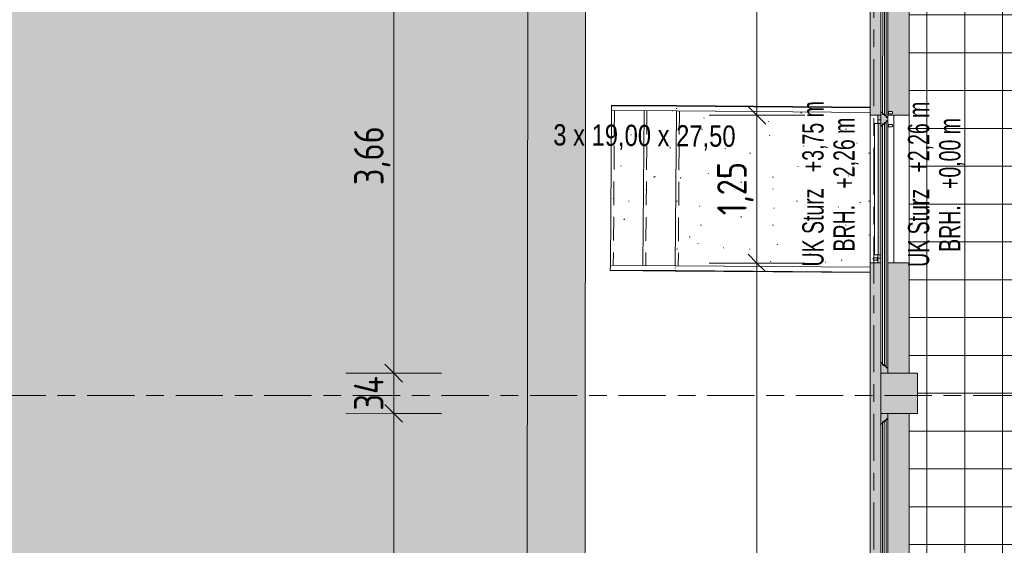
# Model space of a CAD drawing. Header units: metres. Extents: x 2 to 165, y -54 to 869.
# Tile 25 of 106: x 21.13 to 29.47, y -1.29 to 3.16. Entities that reach past the tile are written whole.
import ezdxf

# ---------------------------------------------------------------- set-up
doc = ezdxf.new("R2010")
doc.units = ezdxf.units.M
doc.linetypes.add('_Rasterlinie_', pattern=[0.75, 0.4, -0.1, 0.15, -0.1])
doc.linetypes.add('_Verdeckte Linien_', pattern=[0.3, 0.2, -0.1])
for name, color, linetype, lineweight in [('A_Bem', 7, 'Continuous', 5), ('A_Bem-100', 7, 'Continuous', 5), ('A_Fenster', 45, 'Continuous', 5), ('A_Fenster-Txt', 129, 'Continuous', 5), ('A_Fenster_Glas', 5, 'Continuous', 5), ('A_Geländer', 7, 'Continuous', 5), ('A_Geschossdecken', 7, 'Continuous', 5), ('A_Geschossdecken_Oberflächenschraffur', 7, 'Continuous', 5), ('A_Raster', 128, 'Continuous', 5), ('A_Tragwerksstützen', 7, 'Continuous', 5), ('A_Treppe', 38, 'Continuous', 5), ('A_Wand', 244, 'Continuous', 5), ('A_Wand_Schraff', 1, 'Continuous', 5), ('Treppe - Beschriftungen', 50, 'Continuous', 5)]:
    doc.layers.add(name, color=color, linetype=linetype, lineweight=lineweight)
doc.styles.add('Arial', font='arial.ttf', dxfattribs={"width": 0.8, "height": 0.18})
doc.styles.add('Arial Narrow', font='ARIALN.TTF', dxfattribs={"width": 0.8, "height": 0.18})
doc.styles.add('ISOCPEUR', font='isocpeur.ttf', dxfattribs={"width": 0.8, "height": 0.25})
doc.dimstyles.new('BLB-Standard_2_5_Aussen', dxfattribs={"dimscale": 0.3048, "dimtxt": 0.248995, "dimasz": 0.492126, "dimexe": 1.32874, "dimexo": 0.0625, "dimgap": 0.032808, "dimtad": 1, "dimdec": 1, "dimlfac": 100, "dimrnd": 0.1, "dimdsep": 46, "dimtxsty": 'ISOCPEUR', "dimblk1": 'OBLIQUE', "dimblk2": 'OBLIQUE', "dimsah": 1, "dimcen": 0.09, "dimdle": 0.164042, "dimazin": 0, "dimtfac": 1, "dimtdec": 4, "dimtix": 1, "dimtmove": 0, "dimatfit": 3, "dimfxl": 1.32874, "dimfxlon": 1, "dimtvp": 1, "dimtolj": 1, "dimtzin": 0, "dimarcsym": 2})
doc.dimstyles.new('BLB-Standard_2_5_Aussen_1', dxfattribs={"dimscale": 0.3048, "dimtxt": 0.248995, "dimasz": 0.492126, "dimexe": 1.32874, "dimexo": 0.0625, "dimgap": 0.032808, "dimtad": 1, "dimrnd": 0.001, "dimzin": 0, "dimdsep": 46, "dimtxsty": 'ISOCPEUR', "dimblk1": 'OBLIQUE', "dimblk2": 'OBLIQUE', "dimsah": 1, "dimcen": 0.09, "dimdle": 0.164042, "dimazin": 0, "dimtfac": 1, "dimtdec": 4, "dimtix": 1, "dimtmove": 0, "dimatfit": 3, "dimfxl": 1.32874, "dimfxlon": 1, "dimtvp": 1, "dimtolj": 1, "dimtzin": 0, "dimarcsym": 2})
pattern_1 = [(0, (56.97275, 0), (0, 0.32), []), (90, (56.97275, 0), (-0.32, 2e-17), [])]
pattern_2 = [(0, (56.97275, 0), (0.813, 0.203), [0.007, -0.603, 0.007, -0.603, -3.251]), (0, (56.97275, 0), (0.813, 0.203), [-1.219, 0.007, -1.212, 0.007, -0.603, -1.422]), (0, (56.97275, 0), (0.813, 0.203), [-3.048, 0.007, -0.4, 0.007, -1.009]), (120, (57.27775, 0.102), (-0.5823032, 0.6025787), [0.007, -0.603, 0.007, -0.603, -3.251]), (120, (57.27775, 0.102), (-0.5823032, 0.6025787), [-1.219, 0.007, -1.212, 0.007, -0.603, -1.422]), (120, (57.27775, 0.102), (-0.5823032, 0.6025787), [-3.048, 0.007, -0.4, 0.007, -1.009]), (240, (57.37875, 0.508), (-0.2306968, -0.8055787), [0.007, -0.603, 0.007, -0.603, -3.251]), (240, (57.37875, 0.508), (-0.2306968, -0.8055787), [-1.219, 0.007, -1.212, 0.007, -0.603, -1.422]), (240, (57.37875, 0.508), (-0.2306968, -0.8055787), [-3.048, 0.007, -0.4, 0.007, -1.009])]

# ---------------------------------------------------------------- blocks, each defined once
blk = doc.blocks.new('Typ des oberen Holms - Oberer Geländerholm_Innen_-8099126-AB- E0-  OK FFB')
at = {"layer": 'A_Geländer', "color": 250, "lineweight": 9}
for p, q in [((-30.8404, 1.0423), (-30.2841, 1.0381)), ((-30.2838, 1.0781), (-30.84, 1.0823)), ((-30.2841, 1.0381), (-28.6396, 1.0254)), ((-28.6396, 1.0654), (-30.2838, 1.0781))]:
    blk.add_line(p, q, dxfattribs=at)
at = {"layer": 'A_Geländer', "color": 250, "lineweight": 9, "flags": 128}
blk.add_lwpolyline([(-30.8402, 1.0604), (-30.8402, 1.0623), (-30.8402, 1.0643)], dxfattribs=at)
at = {"layer": 'A_Geländer', "color": 250, "lineweight": 9}
blk.add_open_spline([(-30.2902, 1.0558), (-30.2902, 1.0565), (-30.2902, 1.0581), (-30.2902, 1.0597), (-30.2902, 1.0604)], degree=3, dxfattribs=at)
blk = doc.blocks.new('Typ des oberen Holms - Oberer Geländerholm_Innen_-V44-AB- E0-  OK FFB')
at = {"layer": 'A_Geländer', "color": 250, "lineweight": 9}
for p, q in [((-30.84, 1.0823), (-30.8404, 1.0423)), ((-30.8404, 1.0423), (-30.2904, 1.0381)), ((-30.84, 1.0823), (-30.2901, 1.0781)), ((-30.2904, 1.0381), (-28.6396, 1.0254)), ((-30.2901, 1.0781), (-28.6396, 1.0654))]:
    blk.add_line(p, q, dxfattribs=at)
blk = doc.blocks.new('Typ des oberen Holms - Oberer Geländerholm_Innen_-8099143-AB- E0-  OK FFB')
at = {"layer": 'A_Geländer', "color": 250, "lineweight": 9}
for p, q in [((-30.2734, 2.4278), (-30.8296, 2.4321)), ((-28.6399, 2.4153), (-30.2734, 2.4278)), ((-30.83, 2.3921), (-30.2737, 2.3878)), ((-30.2737, 2.3878), (-28.6402, 2.3753)), ((-28.64, 2.3976), (-28.6401, 2.3929))]:
    blk.add_line(p, q, dxfattribs=at)
at = {"layer": 'A_Geländer', "color": 250, "lineweight": 9, "flags": 128}
blk.add_lwpolyline([(-30.8298, 2.4102), (-30.8298, 2.4121), (-30.8298, 2.4141)], dxfattribs=at)
at = {"layer": 'A_Geländer', "color": 250, "lineweight": 9}
blk.add_open_spline([(-30.2798, 2.4056), (-30.2798, 2.4063), (-30.2798, 2.4079), (-30.2798, 2.4095), (-30.2798, 2.4102)], degree=3, dxfattribs=at)
blk = doc.blocks.new('Typ des oberen Holms - Oberer Geländerholm_Innen_-V45-AB- E0-  OK FFB')
at = {"layer": 'A_Geländer', "color": 250, "lineweight": 9}
for p, q in [((-30.8296, 2.4321), (-30.83, 2.3921)), ((-30.8296, 2.4321), (-30.2797, 2.4279)), ((-30.2797, 2.4279), (-28.6399, 2.4153)), ((-30.83, 2.3921), (-30.28, 2.3879)), ((-30.28, 2.3879), (-28.6402, 2.3753)), ((-28.6399, 2.4153), (-28.6402, 2.3753))]:
    blk.add_line(p, q, dxfattribs=at)
blk = doc.blocks.new('FE 2 tlg - DrehKipp mit Pfosten - 3660 x 1490-8070071-AB- E0-  OK FFB')
at = {"layer": 'A_Fenster', "lineweight": 9}
h = blk.add_hatch(color=253, dxfattribs=at)
h.paths.add_polyline_path([(-1.83, 0.0725), (-1.785, 0.0725), (-1.785, 0.0875), (-1.77, 0.0875), (-1.77, 0.1025), (-1.76, 0.1025), (-1.76, 0.1175), (-1.745, 0.1175), (-1.745, 0.1325), (-1.83, 0.1325)], flags=0)
h.paths.add_polyline_path([(0.265, 0.1175), (0.28, 0.1175), (0.28, 0.1025), (0.29, 0.1025), (0.29, 0.0875), (0.305, 0.0875), (0.305, 0.0725), (0.335, 0.0725), (0.335, 0.0875), (0.35, 0.0875), (0.35, 0.1025), (0.36, 0.1025), (0.36, 0.1175), (0.375, 0.1175), (0.375, 0.1325), (0.265, 0.1325), (0.265, 0.1181)], flags=0)
h.paths.add_polyline_path([(1.745, 0.1175), (1.76, 0.1175), (1.76, 0.1025), (1.77, 0.1025), (1.77, 0.0875), (1.785, 0.0875), (1.785, 0.0725), (1.83, 0.0725), (1.83, 0.1325), (1.745, 0.1325), (1.745, 0.1179)], flags=0)
at = {"layer": 'A_Fenster', "color": 250, "lineweight": 9}
for p, q in [((-1.745, 0.1325), (-1.83, 0.1325)), ((-1.83, 0.1325), (-1.83, 0.0725)), ((-1.785, 0.0725), (-1.785, 0.0875)), ((-1.785, 0.0875), (-1.78, 0.0875)), ((-1.78, 0.0875), (0.3, 0.0875)), ((-1.78, 0.0725), (-1.78, 0.0875)), ((-1.77, 0.0875), (-1.77, 0.1025)), ((-1.77, 0.1025), (-1.765, 0.1025)), ((-1.765, 0.1025), (0.285, 0.1025)), ((-1.765, 0.0875), (-1.765, 0.1025)), ((-1.76, 0.1025), (-1.76, 0.1175)), ((-1.76, 0.1175), (-1.755, 0.1175)), ((-1.755, 0.1175), (0.275, 0.1175)), ((-1.755, 0.1025), (-1.755, 0.1175)), ((-1.745, 0.1175), (-1.745, 0.1325)), ((-1.745, 0.1325), (-1.74, 0.1325)), ((-1.74, 0.1325), (0.26, 0.1325)), ((-1.74, 0.1175), (-1.74, 0.1325)), ((0.26, 0.1325), (0.26, 0.1175)), ((0.26, 0.1325), (0.265, 0.1325)), ((0.375, 0.1325), (0.265, 0.1325)), ((0.265, 0.1325), (0.265, 0.1175)), ((0.275, 0.1175), (0.275, 0.1025)), ((0.275, 0.1175), (0.28, 0.1175)), ((0.28, 0.1175), (0.28, 0.1025)), ((0.285, 0.1025), (0.285, 0.0875)), ((0.285, 0.1025), (0.29, 0.1025)), ((0.29, 0.1025), (0.29, 0.0875)), ((0.3, 0.0875), (0.3, 0.0725)), ((0.3, 0.0875), (0.305, 0.0875)), ((0.305, 0.0875), (0.305, 0.0725)), ((0.335, 0.0725), (0.335, 0.0875)), ((0.335, 0.0875), (0.34, 0.0875)), ((0.34, 0.0875), (1.78, 0.0875)), ((0.34, 0.0725), (0.34, 0.0875)), ((0.35, 0.0875), (0.35, 0.1025)), ((0.35, 0.1025), (0.355, 0.1025)), ((0.355, 0.1025), (1.765, 0.1025)), ((0.355, 0.0875), (0.355, 0.1025)), ((0.36, 0.1025), (0.36, 0.1175)), ((0.36, 0.1175), (0.365, 0.1175)), ((0.365, 0.1175), (1.755, 0.1175)), ((0.365, 0.1025), (0.365, 0.1175)), ((0.375, 0.1175), (0.375, 0.1325)), ((0.375, 0.1325), (0.38, 0.1325)), ((0.38, 0.1325), (1.74, 0.1325)), ((0.38, 0.1175), (0.38, 0.1325)), ((1.74, 0.1325), (1.74, 0.1175)), ((1.74, 0.1325), (1.745, 0.1325)), ((1.83, 0.1325), (1.745, 0.1325)), ((1.745, 0.1325), (1.745, 0.1175)), ((1.755, 0.1175), (1.755, 0.1025)), ((1.755, 0.1175), (1.76, 0.1175)), ((1.76, 0.1175), (1.76, 0.1025)), ((1.765, 0.1025), (1.765, 0.0875)), ((1.765, 0.1025), (1.77, 0.1025)), ((1.77, 0.1025), (1.77, 0.0875)), ((1.78, 0.0875), (1.78, 0.0725)), ((1.78, 0.0875), (1.785, 0.0875)), ((1.785, 0.0875), (1.785, 0.0725)), ((1.83, 0.0725), (1.83, 0.1325)), ((-1.83, 0.0725), (-1.785, 0.0725)), ((-1.78, 0.0725), (-1.785, 0.0725)), ((0.3, 0.0725), (-1.78, 0.0725)), ((0.2525, 0.0725), (0.2525, 0.0665)), ((0.2525, 0.0665), (0.2529, 0.0665)), ((0.2775, 0.0665), (0.2525, 0.0665)), ((0.255, 0.0665), (0.255, 0.0425)), ((0.275, 0.0425), (0.275, 0.0665)), ((0.2771, 0.0665), (0.2775, 0.0665)), ((0.2775, 0.0665), (0.2775, 0.0725)), ((0.305, 0.0725), (0.3, 0.0725)), ((0.305, 0.0725), (0.335, 0.0725)), ((0.34, 0.0725), (0.335, 0.0725)), ((1.78, 0.0725), (0.34, 0.0725)), ((0.3625, 0.0725), (0.3625, 0.0665)), ((0.3875, 0.0665), (0.3625, 0.0665)), ((0.3625, 0.0665), (0.3629, 0.0665)), ((0.365, 0.0665), (0.365, 0.0425)), ((0.385, 0.0425), (0.385, 0.0665)), ((0.3871, 0.0665), (0.3875, 0.0665)), ((0.3875, 0.0665), (0.3875, 0.0725)), ((1.785, 0.0725), (1.78, 0.0725)), ((1.785, 0.0725), (1.83, 0.0725))]:
    blk.add_line(p, q, dxfattribs=at)
for points in [[(0.255, 0.0425), (0.255, 0.0416), (0.2552, 0.0403), (0.2557, 0.0387), (0.2562, 0.0377), (0.2567, 0.0369), (0.2572, 0.0362), (0.2578, 0.0356), (0.2584, 0.035), (0.2591, 0.0344), (0.26, 0.0338), (0.2612, 0.0332), (0.2628, 0.0327), (0.265, 0.0324), (0.2672, 0.0327), (0.2688, 0.0332), (0.27, 0.0338), (0.2709, 0.0344), (0.2716, 0.035), (0.2722, 0.0356), (0.273, 0.0364), (0.2736, 0.0373), (0.274, 0.0381), (0.2743, 0.0389), (0.2748, 0.0403), (0.275, 0.0416), (0.275, 0.0425)], [(0.365, 0.0425), (0.365, 0.0416), (0.3652, 0.0403), (0.3657, 0.0387), (0.3662, 0.0377), (0.3667, 0.0369), (0.3672, 0.0362), (0.3678, 0.0356), (0.3684, 0.035), (0.3691, 0.0344), (0.37, 0.0338), (0.3712, 0.0332), (0.3728, 0.0327), (0.375, 0.0324), (0.3772, 0.0327), (0.3788, 0.0332), (0.38, 0.0338), (0.3809, 0.0344), (0.3816, 0.035), (0.3822, 0.0356), (0.383, 0.0364), (0.3836, 0.0373), (0.384, 0.0381), (0.3843, 0.0389), (0.3848, 0.0403), (0.385, 0.0416), (0.385, 0.0425)]]:
    blk.add_open_spline(points, degree=3, knots=[0, 0, 0, 0, 0.083333, 0.125, 0.166667, 0.1875, 0.208333, 0.25, 0.270833, 0.291667, 0.333333, 0.375, 0.416667, 0.5, 0.583333, 0.625, 0.666667, 0.708333, 0.729167, 0.75, 0.791667, 0.833333, 0.854167, 0.875, 0.916667, 1, 1, 1, 1], dxfattribs=at)
blk = doc.blocks.new('FE TÜR 1 tlg - Dreh_mit Steg - 1250 x 2260-8070108-AB- E0-  OK FFB')
at = {"layer": 'A_Fenster', "lineweight": 9}
h = blk.add_hatch(color=253, dxfattribs=at)
h.paths.add_polyline_path([(0.585, -0.1), (0.585, -0.0755), (0.555, -0.0758), (0.555, -0.1), (0.585, -0.1)], flags=0)
h.paths.add_polyline_path([(-0.555, -0.1), (-0.555, -0.075), (-0.585, -0.075), (-0.585, -0.1)], flags=0)
at = {"layer": 'A_Fenster_Glas', "lineweight": 9}
h = blk.add_hatch(color=253, dxfattribs=at)
h.paths.add_polyline_path([(0.625, -0.1), (0.6249, -0.0755), (0.585, -0.0758), (0.585, -0.1), (0.6249, -0.1)], flags=0)
h.paths.add_polyline_path([(-0.585, -0.1), (-0.585, -0.0749), (-0.625, -0.0749), (-0.625, -0.1)], flags=0)
blk.add_hatch(color=253, dxfattribs=at).paths.add_polyline_path([(0.555, -0.099), (0.555, -0.0755), (-0.555, -0.0755), (-0.555, -0.099), (0.2671, -0.099)], flags=0)
at = {"layer": 'A_Fenster', "color": 250, "lineweight": 9}
for p, q in [((-0.585, -0.1), (-0.585, -0.0749)), ((-0.555, -0.075), (-0.555, -0.1)), ((0.555, -0.1), (0.555, -0.0755)), ((0.585, -0.0755), (0.585, -0.1)), ((-0.625, -0.1), (-0.585, -0.1)), ((-0.555, -0.1), (-0.585, -0.1)), ((-0.555, -0.1), (-0.555, -0.13)), ((-0.555, -0.13), (0.555, -0.13)), ((0.585, -0.1), (0.555, -0.1)), ((0.555, -0.13), (0.555, -0.1)), ((0.5775, -0.1), (0.5775, -0.106)), ((0.5775, -0.106), (0.5779, -0.106)), ((0.6025, -0.106), (0.5775, -0.106)), ((0.58, -0.106), (0.58, -0.13)), ((0.585, -0.1), (0.625, -0.1)), ((0.6, -0.13), (0.6, -0.106)), ((0.6021, -0.106), (0.6025, -0.106)), ((0.6025, -0.106), (0.6025, -0.1))]:
    blk.add_line(p, q, dxfattribs=at)
blk.add_open_spline([(0.58, -0.13), (0.58, -0.1309), (0.5802, -0.1322), (0.5807, -0.1338), (0.5812, -0.1348), (0.5817, -0.1356), (0.5822, -0.1363), (0.5828, -0.1369), (0.5834, -0.1375), (0.5841, -0.1381), (0.585, -0.1387), (0.5862, -0.1393), (0.5878, -0.1398), (0.59, -0.1401), (0.5922, -0.1398), (0.5938, -0.1393), (0.595, -0.1387), (0.5959, -0.1381), (0.5966, -0.1375), (0.5972, -0.1369), (0.598, -0.1361), (0.5986, -0.1352), (0.599, -0.1344), (0.5993, -0.1336), (0.5998, -0.1322), (0.6, -0.1309), (0.6, -0.13)], degree=3, knots=[0, 0, 0, 0, 0.083333, 0.125, 0.166667, 0.1875, 0.208333, 0.25, 0.270833, 0.291667, 0.333333, 0.375, 0.416667, 0.5, 0.583333, 0.625, 0.666667, 0.708333, 0.729167, 0.75, 0.791667, 0.833333, 0.854167, 0.875, 0.916667, 1, 1, 1, 1], dxfattribs=at)
at = {"layer": 'A_Fenster_Glas', "color": 250, "lineweight": 9}
for p, q in [((-0.555, -0.099), (-0.555, -0.075)), ((0.555, -0.0755), (0.555, -0.099)), ((0.555, -0.099), (-0.555, -0.099))]:
    blk.add_line(p, q, dxfattribs=at)
blk = doc.blocks.new('DIMBLOCK80-AB- E0-  OK FFB')
at = {"layer": 'A_Bem-100', "lineweight": 9}
for p, q in [((24.2991, -0.17), (24.2241, -0.095)), ((24.2991, -0.17), (24.3741, -0.245)), ((24.2981, -3.83), (24.2231, -3.755)), ((24.2981, -3.83), (24.3731, -3.905))]:
    blk.add_line(p, q, dxfattribs=at)
at = {"layer": 'A_Bem-100'}
for p, q in [((24.7041, -0.1701), (23.8941, -0.1699)), ((24.2981, -3.83), (24.2991, -0.17)), ((24.2991, -0.17), (24.7041, -0.1701)), ((24.7031, -3.8301), (23.8931, -3.8299)), ((24.2981, -3.83), (24.7031, -3.8301))]:
    blk.add_line(p, q, dxfattribs=at)
at = {"layer": 'A_Bem-100', "color": 0, "insert": (23.962, -2.2402), "char_height": 0.25, "width": 0.576635, "attachment_point": 1, "rotation": 90, "line_spacing_factor": 1.149209, "style": 'ISOCPEUR'}
blk.add_mtext('3,66', dxfattribs=at)
blk = doc.blocks.new('_Oblique')
at = {"color": 0, "linetype": 'ByBlock', "lineweight": -2}
blk.add_line((-0.5, -0.5), (0.5, 0.5), dxfattribs=at)
blk = doc.blocks.new('DIMBLOCK81-AB- E0-  OK FFB')
at = {"layer": 'A_Bem-100'}
for p, q in [((24.7042, 0.1699), (23.8942, 0.1701)), ((24.2991, -0.17), (24.2992, 0.17)), ((24.2992, 0.17), (24.7042, 0.1699)), ((24.7041, -0.1701), (23.8941, -0.1699)), ((24.2991, -0.17), (24.7041, -0.1701))]:
    blk.add_line(p, q, dxfattribs=at)
at = {"layer": 'A_Bem-100', "lineweight": 9}
for p, q in [((24.2992, 0.17), (24.2242, 0.245)), ((24.2992, 0.17), (24.3742, 0.095)), ((24.2991, -0.17), (24.2241, -0.095)), ((24.2991, -0.17), (24.3741, -0.245))]:
    blk.add_line(p, q, dxfattribs=at)
at = {"layer": 'A_Bem-100', "color": 0, "insert": (23.9625, -0.1469), "char_height": 0.25, "width": 0.352554, "attachment_point": 1, "rotation": 90, "line_spacing_factor": 1.149209, "style": 'ISOCPEUR'}
blk.add_mtext('34', dxfattribs=at)
blk = doc.blocks.new('DIMBLOCK82-AB- E0-  OK FFB')
at = {"layer": 'A_Bem-100', "lineweight": 9}
for p, q in [((24.3002, 3.83), (24.2252, 3.905)), ((24.3002, 3.83), (24.3752, 3.755)), ((24.2992, 0.17), (24.2242, 0.245)), ((24.2992, 0.17), (24.3742, 0.095))]:
    blk.add_line(p, q, dxfattribs=at)
at = {"layer": 'A_Bem-100'}
for p, q in [((24.7052, 3.8299), (23.8952, 3.8301)), ((24.2992, 0.17), (24.3002, 3.83)), ((24.3002, 3.83), (24.7052, 3.8299)), ((24.7042, 0.1699), (23.8942, 0.1701)), ((24.2992, 0.17), (24.7042, 0.1699))]:
    blk.add_line(p, q, dxfattribs=at)
at = {"layer": 'A_Bem-100', "color": 0, "insert": (23.9631, 1.7598), "char_height": 0.25, "width": 0.576635, "attachment_point": 1, "rotation": 90, "line_spacing_factor": 1.149209, "style": 'ISOCPEUR'}
blk.add_mtext('3,66', dxfattribs=at)
blk = doc.blocks.new('DIMBLOCK91-AB- E0-  OK FFB')
at = {"layer": 'A_Bem-100', "lineweight": 9}
for p, q in [((27.3725, 6.5268), (27.2975, 6.6018)), ((27.3725, 6.5268), (27.4475, 6.4518)), ((27.3734, 2.3516), (27.2984, 2.4265)), ((27.3734, 2.3516), (27.4484, 2.2766))]:
    blk.add_line(p, q, dxfattribs=at)
at = {"layer": 'A_Bem-100'}
for p, q in [((26.9675, 6.5267), (27.7775, 6.5269)), ((27.3725, 6.5268), (26.9675, 6.5267)), ((27.3725, 6.5268), (27.3734, 2.3516)), ((27.7784, 2.3516), (26.9684, 2.3515)), ((27.3734, 2.3516), (27.7784, 2.3516))]:
    blk.add_line(p, q, dxfattribs=at)
at = {"layer": 'A_Bem-100', "color": 0, "insert": (27.0363, 4.164), "char_height": 0.25, "width": 0.660292, "attachment_point": 1, "rotation": 90, "line_spacing_factor": 1.149209, "style": 'ISOCPEUR'}
blk.add_mtext('4,17\\A2\\H0.5x;\\S5^  ;\\H2x;', dxfattribs=at)
blk = doc.blocks.new('DIMBLOCK92-AB- E0-  OK FFB')
at = {"layer": 'A_Bem-100', "lineweight": 9}
for p, q in [((27.3734, 2.3516), (27.2984, 2.4265)), ((27.3734, 2.3516), (27.4484, 2.2766)), ((27.3737, 1.1016), (27.2986, 1.1765)), ((27.3737, 1.1016), (27.4487, 1.0266))]:
    blk.add_line(p, q, dxfattribs=at)
at = {"layer": 'A_Bem-100'}
for p, q in [((27.7784, 2.3516), (26.9684, 2.3515)), ((27.3734, 2.3516), (27.3737, 1.1016)), ((27.3734, 2.3516), (27.7784, 2.3516)), ((27.7787, 1.1016), (26.9687, 1.1015)), ((27.3737, 1.1016), (27.7787, 1.1016))]:
    blk.add_line(p, q, dxfattribs=at)
at = {"layer": 'A_Bem-100', "color": 0, "insert": (27.0369, 1.5062), "char_height": 0.25, "width": 0.528831, "attachment_point": 1, "rotation": 90, "line_spacing_factor": 1.149209, "style": 'ISOCPEUR'}
blk.add_mtext('1,25', dxfattribs=at)
blk = doc.blocks.new('DIMBLOCK93-AB- E0-  OK FFB')
at = {"layer": 'A_Bem-100', "lineweight": 9}
for p, q in [((27.3737, 1.1016), (27.2986, 1.1765)), ((27.3737, 1.1016), (27.4487, 1.0266)), ((27.3774, -16.1893), (27.3024, -16.1143)), ((27.3774, -16.1893), (27.4524, -16.2642))]:
    blk.add_line(p, q, dxfattribs=at)
at = {"layer": 'A_Bem-100'}
for p, q in [((27.7787, 1.1016), (26.9687, 1.1015)), ((27.3737, 1.1016), (27.3774, -16.1893)), ((27.3737, 1.1016), (27.7787, 1.1016)), ((26.9724, -16.1894), (27.7824, -16.1892)), ((27.3774, -16.1893), (26.9724, -16.1894))]:
    blk.add_line(p, q, dxfattribs=at)
at = {"layer": 'A_Bem-100', "color": 0, "insert": (27.0389, -7.865), "char_height": 0.25, "width": 0.770839, "attachment_point": 1, "rotation": 90, "line_spacing_factor": 1.149209, "style": 'ISOCPEUR'}
blk.add_mtext('17,29\\A2\\H0.5x;\\S1^  ;\\H2x;', dxfattribs=at)

msp = doc.modelspace()

# ---------------------------------------------------------------- hatches: boundary and pattern name
at = {"layer": 'A_Geschossdecken_Oberflächenschraffur'}
for points in [[(20.5098, 2.2665), (25.4355, 6.6171), (25.9621, 16.1209), (17.9546, 6.7764), (18.1745, 6.6023), (18.3869, 6.4189), (18.5909, 6.2267), (18.7867, 6.0259), (18.9737, 5.8168), (19.1515, 5.5999), (19.3208, 5.3744), (19.4786, 5.1443), (19.6272, 4.9065), (19.7655, 4.6624), (19.8931, 4.4127), (20.01, 4.1577), (20.1158, 3.898), (20.2105, 3.6339), (20.2937, 3.3661), (20.3653, 3.0949), (20.4253, 2.8209), (20.4758, 2.5273)], [(25.4141, -21.5195), (25.4355, 6.6171), (20.5098, 2.2665), (25.1729, -20.3496)], [(25.4141, -21.5195), (25.9081, -16.1896), (25.4355, 6.6171), (25.4151, -20.2495)], [(25.9081, -16.1896), (25.9238, 6.5265), (25.4355, 6.6171), (25.8743, -14.5553)], [(25.4141, -21.5195), (20.5098, 2.2665), (25.1729, -21.5195)], [(20.7113, -21.5683), (25.1729, -21.5195), (20.5098, 2.2665), (20.7002, -20.2495)]]:
    msp.add_hatch(color=10, dxfattribs=at).paths.add_polyline_path(points, flags=0)
h = msp.add_hatch(dxfattribs=at)
h.set_pattern_fill('FP_38', color=9, style=0, pattern_type=2)
h.set_pattern_definition(pattern_1)
h.paths.add_polyline_path([(28.6695, -28.0387), (32.0269, -27.8532), (32.0283, -27.8804), (37.7956, -27.532), (37.5822, -23.3636), (30.8594, -23.3855), (30.8754, -6.7647), (30.3754, -6.78), (30.3754, -4.3401), (30.3654, -4.3395), (30.3654, -4.3301), (30.3154, -4.3298), (30.3158, -4.2001), (30.3354, -4.2001), (30.3354, -4.3101), (30.3654, -4.3101), (30.3654, -4.3001), (30.3754, -4.3001), (30.3754, -3.1804), (30.3672, -3.1804), (30.3673, -1.8402), (30.3687, -1.8402), (30.3687, -1.8362), (30.3669, -1.8362), (30.3658, -1.7902), (30.3568, -1.7895), (30.3568, -1.7802), (30.3068, -1.78), (30.3072, -1.6503), (30.3267, -1.6503), (30.3268, -1.7603), (30.3568, -1.7602), (30.3568, -1.7502), (30.3668, -1.7502), (30.3658, -0.9842), (30.3687, -0.9842), (30.3676, -0.9802), (30.3658, -0.9802), (30.3635, 0.9498), (30.3687, 0.9498), (30.3682, 0.9538), (30.3634, 0.9538), (30.3624, 0.9998), (30.3534, 1.0005), (30.3533, 1.0098), (30.3033, 1.01), (30.3037, 1.1397), (30.3232, 1.1397), (30.3233, 1.0297), (30.3533, 1.0298), (30.3533, 1.0398), (30.3633, 1.0398), (30.3624, 1.8058), (30.3687, 1.8058), (30.3686, 1.8098), (30.3623, 1.8098), (30.3621, 2.5273), (30.3621, 3.1597), (30.3662, 3.4257), (30.3687, 3.4257), (30.3687, 3.4296), (30.3662, 3.4297), (30.3662, 3.4757), (30.3569, 3.4765), (30.357, 3.4858), (30.3071, 3.4869), (30.31, 3.6166), (30.329, 3.6152), (30.3277, 3.5063), (30.3574, 3.5063), (30.3575, 3.5158), (30.3675, 3.5158), (30.3833, 4.5497), (28.6624, 4.5752), (28.6626, 4.1688), (28.7269, 4.1688), (28.7269, 3.8288), (28.6626, 3.8288), (28.6635, 0.1689), (28.7319, 0.1689), (28.7319, -0.1711), (28.6635, -0.1711), (28.6643, -3.8311), (28.7294, -3.8311), (28.7294, -4.1711), (28.6643, -4.1711), (28.666, -7.8386), (28.7294, -7.8386), (28.7294, -8.1786), (28.6652, -8.1786), (28.6661, -11.8286), (28.729, -11.8286), (28.729, -12.1686), (28.6661, -12.1686), (28.6677, -15.8286), (28.7269, -15.8286), (28.7269, -16.1686), (28.6669, -16.1686), (28.6685, -19.8286), (28.7294, -19.8286), (28.7294, -20.1686), (28.6678, -20.1686), (28.6685, -23.2286), (28.7394, -23.2286), (28.7394, -23.5686), (28.6686, -23.5686), (28.6692, -26.4762)], flags=0)
h.paths.add_polyline_path([(28.6692, -26.4762), (28.6696, -25.7362), (29.7291, -25.7359), (29.7292, -26.4759), (28.6696, -26.4762)], flags=0)
h.paths.add_polyline_path([(30.3568, -1.7844), (30.3568, -1.7844), (30.3568, -1.7844)], flags=0)
h.paths.add_polyline_path([(30.3533, 1.0056), (30.3533, 1.0056), (30.3533, 1.0056)], flags=0)
h = msp.add_hatch(dxfattribs=at)
h.set_pattern_fill('FP_38', color=9, style=0, pattern_type=2)
h.set_pattern_definition(pattern_1)
h.paths.add_polyline_path([(28.6695, -28.0387), (32.0269, -27.8532), (32.0283, -27.8804), (37.7956, -27.532), (37.5822, -23.3636), (30.8594, -23.3855), (30.8754, -6.7647), (30.3754, -6.78), (30.3754, -4.3401), (30.3654, -4.3395), (30.3654, -4.3301), (30.3154, -4.3298), (30.3158, -4.2001), (30.3354, -4.2001), (30.3354, -4.3101), (30.3654, -4.3101), (30.3654, -4.3001), (30.3754, -4.3001), (30.3754, -3.1804), (30.3672, -3.1804), (30.3673, -1.8402), (30.3687, -1.8402), (30.3687, -1.8362), (30.3669, -1.8362), (30.3658, -1.7902), (30.3568, -1.7895), (30.3568, -1.7802), (30.3068, -1.78), (30.3072, -1.6503), (30.3267, -1.6503), (30.3268, -1.7603), (30.3568, -1.7602), (30.3568, -1.7502), (30.3668, -1.7502), (30.3658, -0.9842), (30.3687, -0.9842), (30.3676, -0.9802), (30.3658, -0.9802), (30.3635, 0.9498), (30.3687, 0.9498), (30.3682, 0.9538), (30.3634, 0.9538), (30.3624, 0.9998), (30.3534, 1.0005), (30.3533, 1.0098), (30.3033, 1.01), (30.3037, 1.1397), (30.3232, 1.1397), (30.3233, 1.0297), (30.3533, 1.0298), (30.3533, 1.0398), (30.3633, 1.0398), (30.3624, 1.8058), (30.3687, 1.8058), (30.3686, 1.8098), (30.3623, 1.8098), (30.3621, 2.5273), (30.3621, 3.1597), (30.3662, 3.4257), (30.3687, 3.4257), (30.3687, 3.4296), (30.3662, 3.4297), (30.3662, 3.4757), (30.3569, 3.4765), (30.357, 3.4858), (30.3071, 3.4869), (30.31, 3.6166), (30.329, 3.6152), (30.3277, 3.5063), (30.3574, 3.5063), (30.3575, 3.5158), (30.3675, 3.5158), (30.3833, 4.5497), (28.6624, 4.5752), (28.6626, 4.1688), (28.7269, 4.1688), (28.7269, 3.8288), (28.6626, 3.8288), (28.6635, 0.1689), (28.7319, 0.1689), (28.7319, -0.1711), (28.6635, -0.1711), (28.6643, -3.8311), (28.7294, -3.8311), (28.7294, -4.1711), (28.6643, -4.1711), (28.666, -7.8386), (28.7294, -7.8386), (28.7294, -8.1786), (28.6652, -8.1786), (28.6661, -11.8286), (28.729, -11.8286), (28.729, -12.1686), (28.6661, -12.1686), (28.6677, -15.8286), (28.7269, -15.8286), (28.7269, -16.1686), (28.6669, -16.1686), (28.6685, -19.8286), (28.7294, -19.8286), (28.7294, -20.1686), (28.6678, -20.1686), (28.6685, -23.2286), (28.7394, -23.2286), (28.7394, -23.5686), (28.6686, -23.5686), (28.6692, -26.4762)], flags=0)
h.paths.add_polyline_path([(28.6692, -26.4762), (28.6696, -25.7362), (29.7291, -25.7359), (29.7292, -26.4759), (28.6696, -26.4762)], flags=0)
h.paths.add_polyline_path([(30.3568, -1.7844), (30.3568, -1.7844), (30.3568, -1.7844)], flags=0)
h.paths.add_polyline_path([(30.3533, 1.0056), (30.3533, 1.0056), (30.3533, 1.0056)], flags=0)
at = {"layer": 'A_Tragwerksstützen'}
msp.add_hatch(color=8, dxfattribs=at).paths.add_polyline_path([(28.4242, -0.1711), (28.7319, -0.1711), (28.7319, 0.1689), (28.4219, 0.1689), (28.4223, -0.1711)], flags=0)
at = {"layer": 'A_Treppe'}
h = msp.add_hatch(dxfattribs=at)
h.set_pattern_fill('FP_348', style=0, pattern_type=2)
h.set_pattern_definition(pattern_2)
h.paths.add_polyline_path([(26.4073, 1.0348), (26.4073, 1.0402), (26.1324, 1.0423), (26.1324, 1.0369)], flags=0)
h.paths.add_polyline_path([(26.4077, 1.0802), (26.4178, 2.39), (26.1428, 2.3921), (26.1327, 1.0823), (26.4073, 1.0802)], flags=0)
h.paths.add_polyline_path([(26.4181, 2.43), (26.4181, 2.4354), (26.1431, 2.4375), (26.1431, 2.4321), (26.4073, 2.4301)], flags=0)
h = msp.add_hatch(dxfattribs=at)
h.set_pattern_fill('FP_346', style=0, pattern_type=2)
h.set_pattern_definition(pattern_2)
h.paths.add_polyline_path([(26.6823, 1.0327), (26.6823, 1.0381), (26.4074, 1.0402), (26.4073, 1.0348), (26.6427, 1.033)], flags=0)
h.paths.add_polyline_path([(26.6827, 1.0781), (26.6928, 2.3879), (26.4178, 2.39), (26.4077, 1.0802), (26.6824, 1.0781)], flags=0)
h.paths.add_polyline_path([(26.6931, 2.4279), (26.6931, 2.4333), (26.4181, 2.4354), (26.4181, 2.43), (26.6928, 2.4279)], flags=0)
h = msp.add_hatch(dxfattribs=at)
h.set_pattern_fill('FP_348', style=0, pattern_type=2)
h.set_pattern_definition(pattern_2)
h.paths.add_polyline_path([(28.3332, 1.02), (28.3332, 1.0254), (26.6824, 1.0381), (26.6833, 1.0327), (28.3332, 1.02)], flags=0)
h.paths.add_polyline_path([(28.3332, 1.0654), (28.3327, 2.4207), (26.6931, 2.4321), (26.6931, 2.4279), (28.3328, 2.4146), (28.3316, 2.3753), (26.6928, 2.3878), (26.6827, 1.0781), (28.3332, 1.0654)], flags=0)
at = {"layer": 'A_Wand_Schraff', "lineweight": 9}
h = msp.add_hatch(color=253, dxfattribs=at)
h.paths.add_polyline_path([(28.42, -8.1786), (28.48, -8.1786), (28.48, -9.6116), (28.4856, -9.6116), (28.4856, -9.6136), (28.5122, -9.614), (28.5167, -9.6166), (28.5193, -9.6211), (28.5193, -9.6263), (28.5167, -9.6307), (28.5122, -9.6333), (28.5096, -9.6337), (28.4856, -9.6345), (28.4856, -9.7236), (28.5122, -9.724), (28.5167, -9.7266), (28.5193, -9.7311), (28.5193, -9.7362), (28.5167, -9.7407), (28.5122, -9.7433), (28.5096, -9.7437), (28.4856, -9.7445), (28.4856, -9.7457), (28.4796, -9.7457), (28.4796, -11.8286), (28.666, -11.8286), (28.6652, -8.1786), (28.4346, -8.1786)], flags=0)
h.paths.add_polyline_path([(28.4867, -5.6482), (28.4867, -5.6482), (28.4867, -5.6581)], flags=0)
h.paths.add_polyline_path([(28.3386, -23.5687), (28.4294, -23.5686), (28.4303, -23.2286), (28.6685, -23.2284), (28.6678, -20.1686), (28.4794, -20.1686), (28.4849, -21.6313), (28.4907, -21.6313), (28.4908, -21.6334), (28.5176, -21.6337), (28.5219, -21.6363), (28.5245, -21.6408), (28.5244, -21.646), (28.5217, -21.6504), (28.5167, -21.653), (28.5148, -21.6533), (28.4908, -21.6542), (28.4908, -21.6554), (28.4848, -21.6555), (28.4852, -21.7413), (28.4912, -21.7413), (28.4912, -21.7434), (28.518, -21.7437), (28.5223, -21.7463), (28.5249, -21.7508), (28.5248, -21.756), (28.5221, -21.7604), (28.5171, -21.763), (28.5152, -21.7633), (28.4912, -21.7642), (28.4902, -21.7654), (28.4852, -21.7655), (28.4902, -23.2284), (28.4306, -23.2286), (28.4194, -20.1684), (28.4187, -18.826), (28.417, -16.1689), (28.4769, -16.1689), (28.4759, -15.8286), (28.4169, -15.8283), (28.4196, -9.5729), (28.4212, -4.1711), (28.4812, -4.1711), (28.4811, -5.6241), (28.4867, -5.6241), (28.4868, -5.6261), (28.5133, -5.6265), (28.5178, -5.6291), (28.5204, -5.6336), (28.5204, -5.6387), (28.5178, -5.6432), (28.5133, -5.6458), (28.5107, -5.6462), (28.4867, -5.647), (28.4867, -5.6482), (28.4807, -5.6482), (28.4811, -5.7341), (28.4867, -5.7341), (28.4867, -5.7361), (28.5133, -5.7365), (28.5178, -5.7391), (28.5204, -5.7436), (28.5204, -5.7487), (28.5178, -5.7532), (28.5133, -5.7558), (28.5107, -5.7562), (28.4867, -5.757), (28.4867, -5.7582), (28.4807, -5.7582), (28.4807, -7.8386), (28.6651, -7.8386), (28.6643, -4.1711), (28.4194, -4.1711), (28.4194, -3.8311), (28.4213, -3.8311), (28.4224, 1.1018), (28.3332, 1.1018), (28.3385, -23.0966)], flags=0)
h.paths.add_polyline_path([(28.4839, -17.7218), (28.4839, -17.7218), (28.4839, -17.636)], flags=0)
h.paths.add_polyline_path([(28.4839, -17.636), (28.4779, -17.636), (28.4779, -17.7218), (28.4839, -17.7218), (28.4839, -17.636)], flags=0)
h.paths.add_polyline_path([(28.4839, -17.7218), (28.4839, -17.7218), (28.4839, -17.7231)], flags=0)
h.paths.add_polyline_path([(28.4794, -19.8286), (28.6677, -19.8286), (28.6661, -12.1686), (28.479, -12.1686), (28.479, -13.6116), (28.4842, -13.6116), (28.4842, -13.6137), (28.5108, -13.614), (28.5153, -13.6166), (28.5178, -13.6211), (28.5178, -13.6264), (28.5152, -13.6308), (28.5107, -13.6333), (28.5082, -13.6337), (28.4842, -13.6345), (28.4842, -13.7237), (28.5107, -13.724), (28.5152, -13.7266), (28.5178, -13.7311), (28.5178, -13.7363), (28.5152, -13.7407), (28.5107, -13.7433), (28.5081, -13.7437), (28.4841, -13.7445), (28.4841, -13.7457), (28.4781, -13.7457), (28.4771, -16.4981), (28.4779, -17.6118), (28.4839, -17.6118), (28.4839, -17.6139), (28.5105, -17.6142), (28.5149, -17.6168), (28.5175, -17.6213), (28.5175, -17.6265), (28.5149, -17.631), (28.5103, -17.6335), (28.5079, -17.6339), (28.4839, -17.6339), (28.4839, -17.7239), (28.5106, -17.7242), (28.515, -17.7268), (28.5176, -17.7313), (28.5176, -17.7365), (28.515, -17.741), (28.5104, -17.7435), (28.5079, -17.7439), (28.4839, -17.7447), (28.4839, -17.746), (28.4779, -17.746), (28.4793, -19.7839)], flags=0)
h.paths.add_polyline_path([(28.4839, -17.7583), (28.4839, -17.7583), (28.4839, -17.746)], flags=0)
h.paths.add_polyline_path([(28.4779, -17.6118), (28.4779, -17.6118), (28.4779, -17.6118)], flags=0)
h.paths.add_polyline_path([(28.4781, -13.7457), (28.4781, -13.7457), (28.4781, -13.8435)], flags=0)
h.paths.add_polyline_path([(28.4842, -13.7237), (28.4842, -13.7237), (28.4842, -13.6357)], flags=0)
h.paths.add_polyline_path([(28.4782, -13.6357), (28.4782, -13.6357), (28.4782, -13.6586)], flags=0)
h.paths.add_polyline_path([(28.4782, -13.6357), (28.4782, -13.6357), (28.4782, -13.6586)], flags=0)
h.paths.add_polyline_path([(28.4841, -13.7216), (28.4841, -13.7216), (28.4841, -13.6357), (28.4782, -13.6357), (28.479, -13.7216)], flags=0)
h.paths.add_polyline_path([(28.4856, -9.7216), (28.4856, -9.6357), (28.4796, -9.6357), (28.48, -9.7216)], flags=0)
h.paths.add_polyline_path([(28.4813, -3.8311), (28.6643, -3.8311), (28.6635, -0.1711), (28.4823, -0.1711), (28.4823, -1.6141), (28.4879, -1.6141), (28.4879, -1.6161), (28.5145, -1.6165), (28.5189, -1.6191), (28.5215, -1.6236), (28.5215, -1.6287), (28.5187, -1.6334), (28.5144, -1.6358), (28.5119, -1.6362), (28.4879, -1.637), (28.4879, -1.7261), (28.5144, -1.7265), (28.5189, -1.7291), (28.5215, -1.7336), (28.5215, -1.7387), (28.5188, -1.7433), (28.5144, -1.7458), (28.5118, -1.7462), (28.4878, -1.747), (28.4878, -1.7482), (28.4818, -1.7482), (28.4813, -3.8311)], flags=0)
h.paths.add_polyline_path([(28.4878, -1.7253), (28.4879, -1.7253), (28.4878, -1.7241)], flags=0)
h.paths.add_polyline_path([(28.4878, -1.7241), (28.4879, -1.7241), (28.4878, -1.6382)], flags=0)
h.paths.add_polyline_path([(28.4819, -1.7241), (28.4878, -1.7241), (28.4878, -1.6382), (28.4819, -1.6382), (28.4819, -1.7241)], flags=0)
h.paths.add_polyline_path([(28.6634, 0.1689), (28.6632, 1.1018), (28.4826, 1.1018), (28.483, 0.1689)], flags=0)
h.paths.add_polyline_path([(28.3329, 2.3518), (28.423, 2.3518), (28.423, 3.8288), (28.4169, 3.8288), (28.4169, 4.1688), (28.4235, 4.1688), (28.4245, 7.8288), (28.4845, 7.8288), (28.4845, 6.3859), (28.4901, 6.3859), (28.4901, 6.3838), (28.5167, 6.3835), (28.5212, 6.3809), (28.5238, 6.3764), (28.5237, 6.3711), (28.5212, 6.3667), (28.5167, 6.3641), (28.5141, 6.3638), (28.4901, 6.363), (28.4901, 6.2738), (28.5167, 6.2735), (28.5212, 6.2709), (28.5237, 6.2664), (28.5237, 6.2612), (28.5211, 6.2567), (28.5167, 6.2541), (28.5141, 6.2538), (28.4901, 6.253), (28.4901, 6.2517), (28.4841, 6.2517), (28.4841, 4.1688), (28.6625, 4.1688), (28.6617, 7.8289), (28.4244, 7.8289), (28.4246, 8.1689), (28.6616, 8.1689), (28.6616, 8.2526), (28.4846, 8.2528), (28.4846, 8.1689), (28.4246, 8.169), (28.4246, 8.2528), (28.3316, 8.253), (28.3329, 2.5273)], flags=0)
h.paths.add_polyline_path([(28.489, 2.3518), (28.6629, 2.3518), (28.6626, 3.8288), (28.4834, 3.8288), (28.4834, 2.3859), (28.489, 2.3859), (28.489, 2.3839), (28.5156, 2.3835), (28.5201, 2.3809), (28.5227, 2.3764), (28.5226, 2.3713), (28.5201, 2.3668), (28.5156, 2.3642), (28.513, 2.3638), (28.489, 2.363), (28.489, 2.3618)], flags=0)
h.paths.add_polyline_path([(28.483, 2.3518), (28.489, 2.3518), (28.489, 2.3618), (28.483, 2.3618)], flags=0)
h.paths.add_polyline_path([(28.483, 2.3518), (28.483, 2.3518), (28.483, 2.3618)], flags=0)
h.paths.add_polyline_path([(28.4901, 6.2746), (28.4901, 6.2746), (28.4901, 6.2759)], flags=0)
h.paths.add_polyline_path([(28.4901, 6.2759), (28.4901, 6.2759), (28.4901, 6.3617)], flags=0)
h.paths.add_polyline_path([(28.4841, 6.2759), (28.4901, 6.2759), (28.4901, 6.3617), (28.4841, 6.3617), (28.4841, 6.2759)], flags=0)

# ---------------------------------------------------------------- linework, layer by layer
at = {"layer": 'A_Geschossdecken', "color": 254, "lineweight": 9}
for p, q in [((25.4141, -21.5195), (25.4355, 6.6171)), ((25.9238, 6.5265), (25.9081, -16.1896))]:
    msp.add_line(p, q, dxfattribs=at)
at = {"layer": 'A_Geschossdecken', "color": 253, "lineweight": 9}
for p, q in [((28.5338, 2.3518), (28.5338, 1.1018)), ((28.6629, 2.3518), (28.6632, 1.1018))]:
    msp.add_line(p, q, dxfattribs=at)
at = {"layer": 'A_Raster', "linetype": '_Rasterlinie_', "lineweight": 9}
for p, q in [((28.3646, -53.073), (28.3646, 37.0621)), ((88.1031, -0.0184), (15.5195, -0.0184))]:
    msp.add_line(p, q, dxfattribs=at)
at = {"layer": 'A_Tragwerksstützen', "color": 250, "lineweight": 9}
for p, q in [((28.4219, 0.1689), (28.4219, -0.1711)), ((28.6634, 0.1689), (28.4824, 0.1689)), ((28.7319, 0.1689), (28.6634, 0.1689)), ((28.7319, -0.1711), (28.7319, 0.1689)), ((28.4823, -0.1711), (28.6635, -0.1711)), ((28.6635, -0.1711), (28.7319, -0.1711))]:
    msp.add_line(p, q, dxfattribs=at)
at = {"layer": 'A_Treppe', "color": 250, "lineweight": 9}
for p, q in [((26.1431, 2.4375), (26.1431, 2.4321)), ((26.1431, 2.4375), (26.4181, 2.4354)), ((26.4181, 2.4354), (26.6931, 2.4333)), ((26.4181, 2.4354), (26.4181, 2.43)), ((26.6931, 2.4333), (28.3329, 2.4207)), ((26.6931, 2.4333), (26.6931, 2.4279)), ((26.1428, 2.3921), (26.1327, 1.0823)), ((26.4178, 2.39), (26.4077, 1.0802)), ((26.6928, 2.3879), (26.6827, 1.0781)), ((28.3329, 2.3518), (28.3332, 1.1018)), ((26.1324, 1.0423), (26.1323, 1.0369)), ((26.1323, 1.0369), (26.4073, 1.0348)), ((26.4074, 1.0402), (26.4073, 1.0348)), ((26.4073, 1.0348), (26.6823, 1.0327)), ((26.6824, 1.0381), (26.6823, 1.0327)), ((26.6823, 1.0327), (28.3332, 1.02))]:
    msp.add_line(p, q, dxfattribs=at)
at = {"layer": 'A_Treppe', "color": 250, "linetype": '_Verdeckte Linien_', "lineweight": 9}
for p, q in [((26.1681, 2.4373), (26.1681, 2.4319)), ((26.4431, 2.4352), (26.4431, 2.4298)), ((26.7181, 2.4331), (26.7181, 2.4277)), ((26.1678, 2.3919), (26.1577, 1.0822)), ((26.4428, 2.3898), (26.4327, 1.08)), ((26.7178, 2.3877), (26.7077, 1.0779)), ((26.1574, 1.0422), (26.1573, 1.0368)), ((26.4324, 1.04), (26.4323, 1.0346)), ((26.7074, 1.0379), (26.7073, 1.0325))]:
    msp.add_line(p, q, dxfattribs=at)
at = {"layer": 'A_Wand', "color": 250, "lineweight": 9}
for p, q in [((28.3316, 8.253), (28.3329, 2.3518)), ((28.6629, 2.3518), (28.6626, 3.8288)), ((28.3329, 2.3518), (28.423, 2.3518)), ((28.483, 2.3518), (28.6629, 2.3518)), ((28.4226, 1.1018), (28.3332, 1.1018)), ((28.3332, 1.1018), (28.3396, -28.4337)), ((28.6632, 1.1018), (28.4826, 1.1018)), ((28.6634, 0.1689), (28.6632, 1.1018)), ((28.4219, -0.1711), (28.4219, 0.1689)), ((28.4824, 0.1689), (28.6634, 0.1689)), ((28.6635, -0.1711), (28.4823, -0.1711)), ((28.6643, -3.8311), (28.6635, -0.1711))]:
    msp.add_line(p, q, dxfattribs=at)

# ---------------------------------------------------------------- block references
at = {"layer": 'A_Fenster', "color": 250, "lineweight": 9}
for name, p, rotation in [('FE 2 tlg - DrehKipp mit Pfosten - 3660 x 1490-8070071-AB- E0-  OK FFB', (28.5554, 1.9988), 89.98395880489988), ('FE TÜR 1 tlg - Dreh_mit Steg - 1250 x 2260-8070108-AB- E0-  OK FFB', (28.498, 1.7268), 270.012490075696), ('FE 2 tlg - DrehKipp mit Pfosten - 3660 x 1490-8070071-AB- E0-  OK FFB', (28.5543, -2.0012), 89.98395880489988)]:
    msp.add_blockref(name, p, dxfattribs=dict(at, rotation=rotation))
at = {"layer": 'A_Geländer', "color": 250, "lineweight": 9}
for name in ['Typ des oberen Holms - Oberer Geländerholm_Innen_-8099143-AB- E0-  OK FFB', 'Typ des oberen Holms - Oberer Geländerholm_Innen_-V45-AB- E0-  OK FFB', 'Typ des oberen Holms - Oberer Geländerholm_Innen_-8099126-AB- E0-  OK FFB', 'Typ des oberen Holms - Oberer Geländerholm_Innen_-V44-AB- E0-  OK FFB']:
    msp.add_blockref(name, (56.9727, 0), dxfattribs=at)

# ---------------------------------------------------------------- texts
at = {"layer": 'A_Fenster-Txt', "char_height": 0.18, "attachment_point": 1, "rotation": 90, "style": 'Arial Narrow'}
for s, insert, width in [('UK Sturz   +3,75 m', (27.7579, 1.0724), 1.629029), ('BRH.   +2,26 m', (28.0216, 1.1995), 1.321181), ('UK Sturz   +2,26 m', (28.6527, 1.0688), 1.629029), ('BRH.   +0,00 m', (28.9163, 1.196), 1.321181)]:
    msp.add_mtext(s, dxfattribs=dict(at, insert=insert, width=width))
at = {"layer": 'Treppe - Beschriftungen', "color": 7, "insert": (25.6504, 2.2763), "char_height": 0.18, "width": 1.81502, "attachment_point": 1, "rotation": 359.55846, "style": 'Arial'}
msp.add_mtext('3 x 19,00 x 27,50', dxfattribs=at)

# ---------------------------------------------------------------- dimensions: what is measured, and where the dimension line sits
at = {"layer": 'A_Bem'}
for base, p1, p2, text, override, picture, middle in [((27.3734, 2.3516), (26.9675, 6.5267), (27.7784, 2.3516), '\\A1;4,17\\Q;{\\A1;{\\H0.5x;\\S5^ ;}}', {"dimpost": '<>', "dimfxl": 4.253076}, 'DIMBLOCK91-AB- E0-  OK FFB', (27.5329, 4.4392)), ((27.3774, -16.1893), (27.7787, 1.1016), (26.9724, -16.1894), '\\A1;17,29\\Q;{\\A1;{\\H0.5x;\\S1^ ;}}', {"dimpost": '<>', "dimfxl": 17.309784}, 'DIMBLOCK93-AB- E0-  OK FFB', (27.5355, -7.5438))]:
    dim = msp.add_linear_dim(base=base, p1=p1, p2=p2, angle=270.01249, text=text, dimstyle='BLB-Standard_2_5_Aussen_1', override=override, dxfattribs=at)
    dim.commit()
    dim.dimension.update_dxf_attribs({"geometry": picture, "text_midpoint": middle})
for base, p1, p2, angle, dimstyle, override, picture, middle in [((24.3002, 3.83), (24.7042, 0.1699), (24.7052, 3.8299), 89.98396, 'BLB-Standard_2_5_Aussen_1', {"dimpost": '<>', "dimfxl": 3.66}, 'DIMBLOCK82-AB- E0-  OK FFB', (24.1647, 2.0001)), ((27.3737, 1.1016), (27.7784, 2.3516), (27.7787, 1.1016), 270.01249, 'BLB-Standard_2_5_Aussen_1', {"dimpost": '<>', "dimfxl": 1.25}, 'DIMBLOCK92-AB- E0-  OK FFB', (27.5085, 1.7266)), ((24.2992, 0.17), (24.7041, -0.1701), (24.7042, 0.1699), 89.98396, 'BLB-Standard_2_5_Aussen', {"dimpost": '<>', "dimfxl": 0.34}, 'DIMBLOCK81-AB- E0-  OK FFB', (24.1641, 0.0001)), ((24.2991, -0.17), (24.7031, -3.8301), (24.7041, -0.1701), 89.98396, 'BLB-Standard_2_5_Aussen_1', {"dimpost": '<>', "dimfxl": 3.66}, 'DIMBLOCK80-AB- E0-  OK FFB', (24.1636, -1.9999))]:
    dim = msp.add_linear_dim(base=base, p1=p1, p2=p2, angle=angle, dimstyle=dimstyle, override=override, dxfattribs=at)
    dim.commit()
    dim.dimension.update_dxf_attribs({"geometry": picture, "text_midpoint": middle})

doc.saveas('drawing.dxf')
